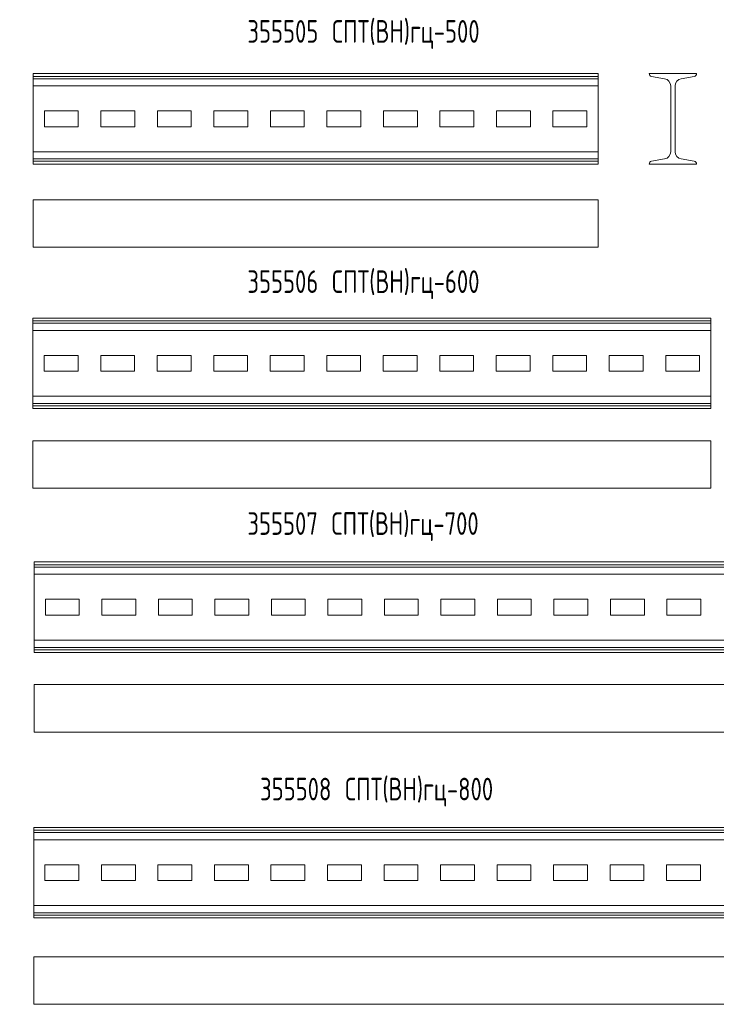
# Model space of a CAD drawing. Header units: millimetres. Extents: x -148 to 6506, y -6446 to 833.
# Tile 10 of 11: x 402 to 1019, y -38 to 833. Entities that reach past the tile are written whole.
import ezdxf

# ---------------------------------------------------------------- set-up
doc = ezdxf.new("R2010")
doc.units = ezdxf.units.MM
doc.styles.add('SLDTEXTSTYLE4', font='TXT', dxfattribs={"width": 0.7, "bigfont": 'bigfont'})

msp = doc.modelspace()

# ---------------------------------------------------------------- linework, layer by layer
at = {"color": 7, "linetype": 'Continuous', "lineweight": 15}
for p, q in [((913.98, 784.93), (413.98, 784.93)), ((413.98, 784.93), (413.98, 782.47)), ((913.98, 784.93), (913.98, 782.47)), ((959.11, 784.93), (1001.11, 784.93)), ((913.98, 782.47), (413.98, 782.47)), ((413.98, 782.47), (413.98, 780.42)), ((913.98, 780.42), (413.98, 780.42)), ((413.98, 780.42), (413.98, 774.02)), ((913.98, 782.47), (913.98, 780.42)), ((913.98, 780.42), (913.98, 774.02)), ((972.79, 780.42), (961.18, 782.47)), ((999.05, 782.47), (987.43, 780.42)), ((913.98, 774.02), (413.98, 774.02)), ((413.98, 774.02), (413.98, 715.85)), ((913.98, 774.02), (913.98, 715.85)), ((978.16, 715.85), (978.16, 774.02)), ((982.06, 774.02), (982.06, 715.85)), ((453.98, 751.93), (423.98, 751.93)), ((423.98, 751.93), (423.98, 737.93)), ((453.98, 737.93), (453.98, 751.93)), ((503.98, 751.93), (473.98, 751.93)), ((473.98, 751.93), (473.98, 737.93)), ((503.98, 737.93), (503.98, 751.93)), ((553.98, 751.93), (523.98, 751.93)), ((523.98, 751.93), (523.98, 737.93)), ((553.98, 737.93), (553.98, 751.93)), ((603.98, 751.93), (573.98, 751.93)), ((573.98, 751.93), (573.98, 737.93)), ((603.98, 737.93), (603.98, 751.93)), ((653.98, 751.93), (623.98, 751.93)), ((623.98, 751.93), (623.98, 737.93)), ((653.98, 737.93), (653.98, 751.93)), ((703.98, 751.93), (673.98, 751.93)), ((673.98, 751.93), (673.98, 737.93)), ((703.98, 737.93), (703.98, 751.93)), ((753.98, 751.93), (723.98, 751.93)), ((723.98, 751.93), (723.98, 737.93)), ((753.98, 737.93), (753.98, 751.93)), ((803.98, 751.93), (773.98, 751.93)), ((773.98, 751.93), (773.98, 737.93)), ((803.98, 737.93), (803.98, 751.93)), ((853.98, 751.93), (823.98, 751.93)), ((823.98, 751.93), (823.98, 737.93)), ((853.98, 737.93), (853.98, 751.93)), ((903.98, 751.93), (873.98, 751.93)), ((873.98, 751.93), (873.98, 737.93)), ((903.98, 737.93), (903.98, 751.93)), ((423.98, 737.93), (453.98, 737.93)), ((473.98, 737.93), (503.98, 737.93)), ((523.98, 737.93), (553.98, 737.93)), ((573.98, 737.93), (603.98, 737.93)), ((623.98, 737.93), (653.98, 737.93)), ((673.98, 737.93), (703.98, 737.93)), ((723.98, 737.93), (753.98, 737.93)), ((773.98, 737.93), (803.98, 737.93)), ((823.98, 737.93), (853.98, 737.93)), ((873.98, 737.93), (903.98, 737.93)), ((913.98, 715.85), (413.98, 715.85)), ((413.98, 715.85), (413.98, 709.44)), ((913.98, 715.85), (913.98, 709.44)), ((913.98, 709.44), (413.98, 709.44)), ((413.98, 709.44), (413.98, 707.4)), ((913.98, 707.4), (413.98, 707.4)), ((413.98, 707.4), (413.98, 704.93)), ((913.98, 709.44), (913.98, 707.4)), ((913.98, 707.4), (913.98, 704.93)), ((961.18, 707.4), (972.79, 709.44)), ((987.43, 709.44), (999.05, 707.4)), ((913.98, 704.93), (413.98, 704.93)), ((1001.11, 704.93), (959.11, 704.93)), ((913.98, 673.39), (413.98, 673.39)), ((413.98, 673.39), (413.98, 631.39)), ((913.98, 673.39), (913.98, 631.39)), ((913.98, 631.39), (413.98, 631.39)), ((413.77, 568.7), (413.77, 566.24)), ((1013.77, 568.7), (413.77, 568.7)), ((1013.77, 566.24), (413.77, 566.24)), ((413.77, 566.24), (413.77, 564.19)), ((1013.77, 568.7), (1013.77, 566.24)), ((1013.77, 566.24), (1013.77, 564.19)), ((1013.77, 564.19), (413.77, 564.19)), ((413.77, 564.19), (413.77, 557.79)), ((1013.77, 557.79), (413.77, 557.79)), ((413.77, 557.79), (413.77, 499.61)), ((1013.77, 564.19), (1013.77, 557.79)), ((1013.77, 557.79), (1013.77, 499.61)), ((453.77, 535.7), (423.77, 535.7)), ((423.77, 535.7), (423.77, 521.7)), ((453.77, 521.7), (453.77, 535.7)), ((503.77, 535.7), (473.77, 535.7)), ((473.77, 535.7), (473.77, 521.7)), ((503.77, 521.7), (503.77, 535.7)), ((553.77, 535.7), (523.77, 535.7)), ((523.77, 535.7), (523.77, 521.7)), ((553.77, 521.7), (553.77, 535.7)), ((603.77, 535.7), (573.77, 535.7)), ((573.77, 535.7), (573.77, 521.7)), ((603.77, 521.7), (603.77, 535.7)), ((653.77, 535.7), (623.77, 535.7)), ((623.77, 535.7), (623.77, 521.7)), ((653.77, 521.7), (653.77, 535.7)), ((703.77, 535.7), (673.77, 535.7)), ((673.77, 535.7), (673.77, 521.7)), ((703.77, 521.7), (703.77, 535.7)), ((753.77, 535.7), (723.77, 535.7)), ((723.77, 535.7), (723.77, 521.7)), ((753.77, 521.7), (753.77, 535.7)), ((803.77, 535.7), (773.77, 535.7)), ((773.77, 535.7), (773.77, 521.7)), ((803.77, 521.7), (803.77, 535.7)), ((853.77, 535.7), (823.77, 535.7)), ((823.77, 535.7), (823.77, 521.7)), ((853.77, 521.7), (853.77, 535.7)), ((903.77, 535.7), (873.77, 535.7)), ((873.77, 535.7), (873.77, 521.7)), ((903.77, 521.7), (903.77, 535.7)), ((953.77, 535.7), (923.77, 535.7)), ((923.77, 535.7), (923.77, 521.7)), ((953.77, 521.7), (953.77, 535.7)), ((1003.77, 535.7), (973.77, 535.7)), ((973.77, 535.7), (973.77, 521.7)), ((1003.77, 521.7), (1003.77, 535.7)), ((423.77, 521.7), (453.77, 521.7)), ((473.77, 521.7), (503.77, 521.7)), ((523.77, 521.7), (553.77, 521.7)), ((573.77, 521.7), (603.77, 521.7)), ((623.77, 521.7), (653.77, 521.7)), ((673.77, 521.7), (703.77, 521.7)), ((723.77, 521.7), (753.77, 521.7)), ((773.77, 521.7), (803.77, 521.7)), ((823.77, 521.7), (853.77, 521.7)), ((873.77, 521.7), (903.77, 521.7)), ((923.77, 521.7), (953.77, 521.7)), ((973.77, 521.7), (1003.77, 521.7)), ((1013.77, 499.61), (413.77, 499.61)), ((413.77, 499.61), (413.77, 493.21)), ((1013.77, 499.61), (1013.77, 493.21)), ((1013.77, 493.21), (413.77, 493.21)), ((413.77, 493.21), (413.77, 491.16)), ((1013.77, 491.16), (413.77, 491.16)), ((413.77, 491.16), (413.77, 488.7)), ((1013.77, 488.7), (413.77, 488.7)), ((1013.77, 493.21), (1013.77, 491.16)), ((1013.77, 491.16), (1013.77, 488.7)), ((1013.77, 460.33), (413.77, 460.33)), ((413.77, 460.33), (413.77, 418.33)), ((1013.77, 460.33), (1013.77, 418.33)), ((1013.77, 418.33), (413.77, 418.33)), ((1114.84, 353.07), (414.84, 353.07)), ((414.84, 353.07), (414.84, 350.6)), ((1114.84, 350.6), (414.84, 350.6)), ((414.84, 350.6), (414.84, 348.56)), ((1114.84, 348.56), (414.84, 348.56)), ((414.84, 348.56), (414.84, 342.16)), ((1114.84, 342.16), (414.84, 342.16)), ((414.84, 342.16), (414.84, 283.98)), ((454.84, 320.07), (424.84, 320.07)), ((424.84, 320.07), (424.84, 306.07)), ((454.84, 306.07), (454.84, 320.07)), ((504.84, 320.07), (474.84, 320.07)), ((474.84, 320.07), (474.84, 306.07)), ((504.84, 306.07), (504.84, 320.07)), ((554.84, 320.07), (524.84, 320.07)), ((524.84, 320.07), (524.84, 306.07)), ((554.84, 306.07), (554.84, 320.07)), ((604.84, 320.07), (574.84, 320.07)), ((574.84, 320.07), (574.84, 306.07)), ((604.84, 306.07), (604.84, 320.07)), ((654.84, 320.07), (624.84, 320.07)), ((624.84, 320.07), (624.84, 306.07)), ((654.84, 306.07), (654.84, 320.07)), ((704.84, 320.07), (674.84, 320.07)), ((674.84, 320.07), (674.84, 306.07)), ((704.84, 306.07), (704.84, 320.07)), ((754.84, 320.07), (724.84, 320.07)), ((724.84, 320.07), (724.84, 306.07)), ((754.84, 306.07), (754.84, 320.07)), ((804.84, 320.07), (774.84, 320.07)), ((774.84, 320.07), (774.84, 306.07)), ((804.84, 306.07), (804.84, 320.07)), ((854.84, 320.07), (824.84, 320.07)), ((824.84, 320.07), (824.84, 306.07)), ((854.84, 306.07), (854.84, 320.07)), ((904.84, 320.07), (874.84, 320.07)), ((874.84, 320.07), (874.84, 306.07)), ((904.84, 306.07), (904.84, 320.07)), ((954.84, 320.07), (924.84, 320.07)), ((924.84, 320.07), (924.84, 306.07)), ((954.84, 306.07), (954.84, 320.07)), ((1004.84, 320.07), (974.84, 320.07)), ((974.84, 320.07), (974.84, 306.07)), ((1004.84, 306.07), (1004.84, 320.07)), ((424.84, 306.07), (454.84, 306.07)), ((474.84, 306.07), (504.84, 306.07)), ((524.84, 306.07), (554.84, 306.07)), ((574.84, 306.07), (604.84, 306.07)), ((624.84, 306.07), (654.84, 306.07)), ((674.84, 306.07), (704.84, 306.07)), ((724.84, 306.07), (754.84, 306.07)), ((774.84, 306.07), (804.84, 306.07)), ((824.84, 306.07), (854.84, 306.07)), ((874.84, 306.07), (904.84, 306.07)), ((924.84, 306.07), (954.84, 306.07)), ((974.84, 306.07), (1004.84, 306.07)), ((1114.84, 283.98), (414.84, 283.98)), ((414.84, 283.98), (414.84, 277.58)), ((1114.84, 277.58), (414.84, 277.58)), ((414.84, 277.58), (414.84, 275.53)), ((1114.84, 275.53), (414.84, 275.53)), ((414.84, 275.53), (414.84, 273.07)), ((1114.84, 273.07), (414.84, 273.07)), ((1114.84, 244.69), (414.84, 244.69)), ((414.84, 244.69), (414.84, 202.69)), ((1114.84, 202.69), (414.84, 202.69)), ((1214.49, 118.28), (414.49, 118.28)), ((414.49, 118.28), (414.49, 115.82)), ((1214.49, 115.82), (414.49, 115.82)), ((414.49, 115.82), (414.49, 113.77)), ((1214.49, 113.77), (414.49, 113.77)), ((414.49, 113.77), (414.49, 107.37)), ((1214.49, 107.37), (414.49, 107.37)), ((414.49, 107.37), (414.49, 49.19)), ((454.49, 85.28), (424.49, 85.28)), ((424.49, 85.28), (424.49, 71.28)), ((454.49, 71.28), (454.49, 85.28)), ((504.49, 85.28), (474.49, 85.28)), ((474.49, 85.28), (474.49, 71.28)), ((504.49, 71.28), (504.49, 85.28)), ((554.49, 85.28), (524.49, 85.28)), ((524.49, 85.28), (524.49, 71.28)), ((554.49, 71.28), (554.49, 85.28)), ((604.49, 85.28), (574.49, 85.28)), ((574.49, 85.28), (574.49, 71.28)), ((604.49, 71.28), (604.49, 85.28)), ((654.49, 85.28), (624.49, 85.28)), ((624.49, 85.28), (624.49, 71.28)), ((654.49, 71.28), (654.49, 85.28)), ((704.49, 85.28), (674.49, 85.28)), ((674.49, 85.28), (674.49, 71.28)), ((704.49, 71.28), (704.49, 85.28)), ((754.49, 85.28), (724.49, 85.28)), ((724.49, 85.28), (724.49, 71.28)), ((754.49, 71.28), (754.49, 85.28)), ((804.49, 85.28), (774.49, 85.28)), ((774.49, 85.28), (774.49, 71.28)), ((804.49, 71.28), (804.49, 85.28)), ((854.49, 85.28), (824.49, 85.28)), ((824.49, 85.28), (824.49, 71.28)), ((854.49, 71.28), (854.49, 85.28)), ((904.49, 85.28), (874.49, 85.28)), ((874.49, 85.28), (874.49, 71.28)), ((904.49, 71.28), (904.49, 85.28)), ((954.49, 85.28), (924.49, 85.28)), ((924.49, 85.28), (924.49, 71.28)), ((954.49, 71.28), (954.49, 85.28)), ((1004.49, 85.28), (974.49, 85.28)), ((974.49, 85.28), (974.49, 71.28)), ((1004.49, 71.28), (1004.49, 85.28)), ((424.49, 71.28), (454.49, 71.28)), ((474.49, 71.28), (504.49, 71.28)), ((524.49, 71.28), (554.49, 71.28)), ((574.49, 71.28), (604.49, 71.28)), ((624.49, 71.28), (654.49, 71.28)), ((674.49, 71.28), (704.49, 71.28)), ((724.49, 71.28), (754.49, 71.28)), ((774.49, 71.28), (804.49, 71.28)), ((824.49, 71.28), (854.49, 71.28)), ((874.49, 71.28), (904.49, 71.28)), ((924.49, 71.28), (954.49, 71.28)), ((974.49, 71.28), (1004.49, 71.28)), ((1214.49, 49.19), (414.49, 49.19)), ((414.49, 49.19), (414.49, 42.79)), ((1214.49, 42.79), (414.49, 42.79)), ((414.49, 42.79), (414.49, 40.74)), ((1214.49, 40.74), (414.49, 40.74)), ((414.49, 40.74), (414.49, 38.28)), ((1214.49, 38.28), (414.49, 38.28)), ((1214.49, 3.95), (414.49, 3.95)), ((414.49, 3.95), (414.49, -38.05)), ((1214.49, -38.05), (414.49, -38.05))]:
    msp.add_line(p, q, dxfattribs=at)
for centre, radius, start, end in [((961.61, 784.93), 2.5, 180, 260), ((998.61, 784.93), 2.5, 280, 0), ((971.66, 774.02), 6.5, 0, 80), ((988.56, 774.02), 6.5, 100, 180), ((971.66, 715.85), 6.5, 280, 0), ((988.56, 715.85), 6.5, 180, 260), ((961.61, 704.93), 2.5, 100, 180), ((998.61, 704.93), 2.5, 0, 80)]:
    msp.add_arc(centre, radius, start, end, dxfattribs=at)

# ---------------------------------------------------------------- texts
at = {"color": 7, "linetype": 'Continuous', "lineweight": 0, "attachment_point": 1, "style": 'SLDTEXTSTYLE4'}
for s, insert, char_height in [('355505 \\M+18452\\M+18450\\M+18453(\\M+18442\\M+1844E)\\M+18473\\M+18488-500', (603.64, 832.24), 20), ('355506 \\M+18452\\M+18450\\M+18453(\\M+18442\\M+1844E)\\M+18473\\M+18488-600', (603.64, 610.97), 20), ('355507 \\M+18452\\M+18450\\M+18453(\\M+18442\\M+1844E)\\M+18473\\M+18488-700', (603.64, 397.05), 20), ('355508 \\M+18452\\M+18450\\M+18453(\\M+18442\\M+1844E)\\M+18473\\M+18488-800', (614.82, 162.26), 20), ('355505 \\M+18452\\M+18450\\M+18453(\\M+18442\\M+1844E)\\M+18473\\M+18488-500', (101.96, 56.78), 7)]:
    msp.add_mtext(s, dxfattribs=dict(at, insert=insert, char_height=char_height))

doc.saveas('drawing.dxf')
